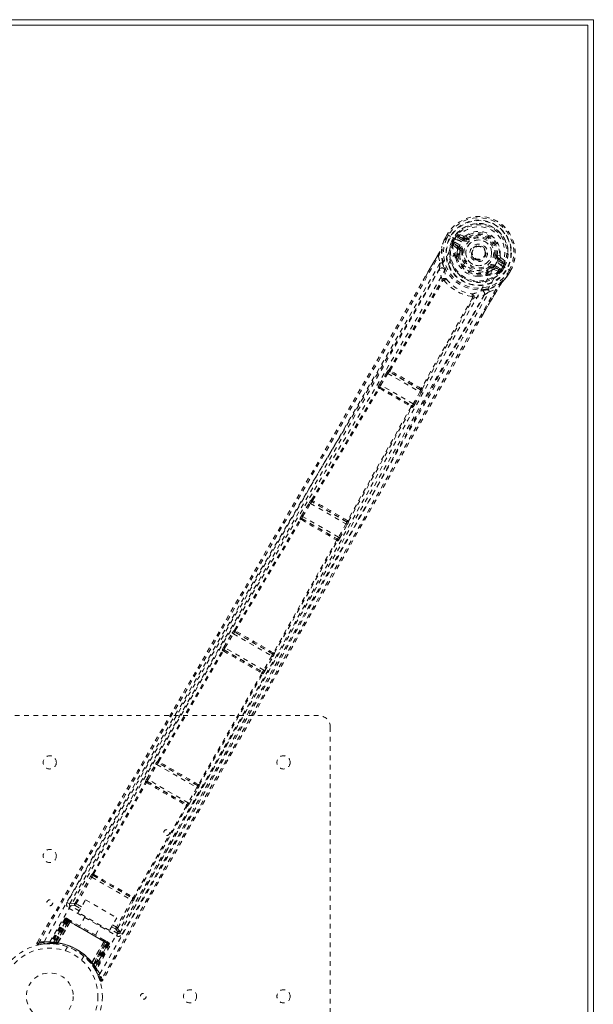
# Model space of a CAD drawing. Header units: inches. Extents: x 25.5 to 109, y 39.4 to 81.2.
# Tile 6 of 6: x 96.7 to 109, y 60.1 to 81.2. Entities that reach past the tile are written whole.
import ezdxf

# ---------------------------------------------------------------- set-up
doc = ezdxf.new("R2010")
doc.units = ezdxf.units.IN
doc.header["$MEASUREMENT"] = 0
doc.linetypes.add('SLD-Dashed', pattern=[0.075, 0.05, -0.025])
doc.linetypes.add('SLD-Solid', pattern=[0])

msp = doc.modelspace()

# ---------------------------------------------------------------- linework, layer by layer
at = {"color": 7, "linetype": 'SLD-Solid', "lineweight": 15}
for p, q in [((25.504, 81.166), (109.004, 81.166)), ((25.622, 81.048), (108.886, 81.048)), ((108.886, 81.048), (25.622, 81.048)), ((108.886, 81.048), (108.886, 39.534)), ((108.886, 39.534), (108.886, 81.048)), ((109.004, 81.166), (109.004, 39.416))]:
    msp.add_line(p, q, dxfattribs=at)
at = {"color": 7, "linetype": 'SLD-Dashed', "lineweight": 0}
for p, q in [((105.819, 76.466), (105.817, 76.462)), ((105.88, 76.575), (105.842, 76.508)), ((105.881, 76.575), (105.842, 76.506)), ((105.842, 76.507), (105.842, 76.508)), ((105.906, 76.56), (105.868, 76.493)), ((105.884, 76.573), (105.88, 76.575)), ((105.93, 76.547), (105.884, 76.573)), ((105.949, 76.535), (105.93, 76.547)), ((106.076, 76.463), (105.949, 76.535)), ((105.975, 76.437), (106.011, 76.499)), ((105.975, 76.436), (105.975, 76.437)), ((106.001, 76.422), (105.975, 76.436)), ((106.001, 76.422), (105.996, 76.402)), ((105.996, 76.402), (106.004, 76.416)), ((106.037, 76.485), (106.001, 76.423)), ((106.004, 76.416), (106.041, 76.482)), ((106.041, 76.482), (106.037, 76.485)), ((106.039, 76.408), (106.151, 76.343)), ((106.076, 76.463), (106.076, 76.463)), ((106.212, 76.449), (106.111, 76.507)), ((106.233, 76.54), (106.118, 76.579)), ((106.126, 76.533), (106.238, 76.492)), ((106.227, 76.475), (106.126, 76.533)), ((106.238, 76.492), (106.227, 76.475)), ((106.311, 76.5), (106.326, 76.481)), ((105.757, 76.298), (105.764, 76.315)), ((105.99, 76.38), (105.991, 76.375)), ((105.991, 76.375), (105.994, 76.361)), ((106.084, 76.285), (105.994, 76.361)), ((106.124, 76.296), (106.024, 76.382)), ((106.024, 76.382), (106.136, 76.317)), ((106.124, 76.296), (106.136, 76.317)), ((106.151, 76.233), (106.143, 76.137)), ((106.151, 76.233), (106.15, 76.255)), ((106.18, 76.229), (106.151, 76.233)), ((105.365, 75.596), (105.669, 76.122)), ((105.694, 76.107), (105.72, 75.959)), ((106.062, 76.07), (106.061, 76.093)), ((106.069, 76.116), (106.088, 76.149)), ((106.11, 76.14), (106.091, 76.107)), ((106.689, 76.103), (106.681, 76.091)), ((106.693, 76.112), (106.689, 76.103)), ((106.926, 76.134), (106.95, 76.131)), ((106.95, 76.131), (106.949, 76.124)), ((107.009, 76.124), (106.95, 76.131)), ((107.056, 75.962), (106.955, 76.02)), ((106.98, 76.064), (106.97, 76.046)), ((107.071, 75.988), (106.97, 76.046)), ((106.98, 76.064), (107.071, 75.988)), ((107.115, 76.004), (107.024, 76.084)), ((106.72, 75.804), (106.798, 75.859)), ((106.72, 75.744), (106.739, 75.777)), ((106.757, 75.763), (106.842, 75.821)), ((106.798, 75.859), (106.781, 75.882)), ((106.867, 75.867), (106.879, 75.888)), ((106.991, 75.824), (106.867, 75.867)), ((106.877, 75.827), (106.988, 75.787)), ((106.879, 75.888), (106.991, 75.824)), ((106.894, 75.914), (107.006, 75.85)), ((107.002, 75.791), (106.988, 75.787)), ((106.988, 75.787), (106.988, 75.787)), ((106.988, 75.787), (106.988, 75.787)), ((107.002, 75.791), (107.006, 75.793)), ((107.002, 75.791), (107.002, 75.791)), ((107.037, 75.824), (107.021, 75.803)), ((107.037, 75.824), (107.022, 75.81)), ((107.022, 75.81), (107.031, 75.823)), ((107.031, 75.823), (107.069, 75.888)), ((107.035, 75.909), (107.035, 75.909)), ((107.035, 75.909), (107.181, 75.824)), ((107.038, 75.824), (107.074, 75.886)), ((107.062, 75.808), (107.038, 75.824)), ((107.063, 75.808), (107.062, 75.808)), ((107.1, 75.871), (107.063, 75.808)), ((107.069, 75.888), (107.074, 75.886)), ((107.069, 75.888), (107.069, 75.888)), ((107.166, 75.744), (107.205, 75.81)), ((107.181, 75.824), (107.227, 75.798)), ((107.189, 75.729), (107.229, 75.797)), ((107.23, 75.796), (107.191, 75.728)), ((107.23, 75.796), (107.227, 75.798)), ((104.638, 73.679), (105.765, 75.592)), ((104.659, 73.67), (105.787, 75.582)), ((105.77, 75.609), (105.77, 75.609)), ((105.787, 75.583), (105.787, 75.582)), ((106.722, 75.711), (106.702, 75.7)), ((106.738, 75.729), (106.757, 75.763)), ((107.167, 75.688), (107.165, 75.684)), ((107.191, 75.728), (107.191, 75.728)), ((106.944, 75.386), (106.657, 74.889)), ((106.777, 75.349), (106.918, 75.4)), ((106.417, 75.218), (105.325, 73.286)), ((105.344, 73.272), (106.436, 75.204)), ((106.417, 75.218), (106.418, 75.219)), ((106.448, 75.217), (106.448, 75.217)), ((104.634, 73.68), (104.638, 73.679)), ((104.431, 73.371), (104.585, 73.622)), ((104.456, 73.355), (104.61, 73.606)), ((104.585, 73.622), (104.6, 73.645)), ((104.61, 73.606), (105.295, 73.211)), ((104.644, 73.639), (104.648, 73.638)), ((105.306, 73.257), (104.644, 73.639)), ((104.408, 73.293), (104.4, 73.302)), ((104.448, 73.303), (104.441, 73.312)), ((104.441, 73.312), (105.124, 72.917)), ((105.154, 72.952), (104.456, 73.355)), ((105.303, 73.26), (105.306, 73.257)), ((105.317, 73.284), (105.317, 73.284)), ((105.347, 73.269), (105.344, 73.272)), ((105.295, 73.211), (105.154, 72.952)), ((105.18, 72.938), (105.321, 73.197)), ((105.321, 73.197), (105.333, 73.222)), ((105.103, 72.899), (105.103, 72.899)), ((105.124, 72.917), (105.113, 72.92)), ((105.124, 72.88), (105.135, 72.877)), ((102.762, 70.562), (102.932, 70.842)), ((102.787, 70.547), (102.957, 70.827)), ((102.957, 70.827), (103.714, 70.39)), ((102.978, 70.902), (102.98, 70.902)), ((102.988, 70.861), (102.991, 70.861)), ((103.728, 70.434), (102.988, 70.861)), ((102.774, 70.499), (102.77, 70.505)), ((102.77, 70.505), (103.529, 70.067)), ((103.556, 70.103), (102.787, 70.547)), ((101.328, 68.117), (102.734, 70.489)), ((101.347, 68.108), (102.754, 70.479)), ((102.734, 70.489), (102.73, 70.495)), ((103.714, 70.39), (103.556, 70.103)), ((103.583, 70.089), (103.74, 70.376)), ((103.726, 70.436), (103.728, 70.434)), ((103.769, 70.445), (103.767, 70.447)), ((103.514, 70.04), (102.164, 67.636)), ((102.182, 67.624), (103.533, 70.027)), ((103.529, 70.067), (103.522, 70.068)), ((103.533, 70.027), (103.54, 70.027)), ((101.101, 67.754), (101.281, 68.057)), ((101.126, 67.739), (101.307, 68.041)), ((101.307, 68.041), (102.127, 67.568)), ((101.326, 68.117), (101.328, 68.117)), ((101.337, 68.076), (101.338, 68.076)), ((102.142, 67.611), (101.337, 68.076)), ((101.342, 68.074), (101.342, 68.074)), ((99.69, 65.32), (101.071, 67.682)), ((99.71, 65.31), (101.091, 67.672)), ((101.071, 67.682), (101.068, 67.686)), ((101.112, 67.692), (101.109, 67.697)), ((101.109, 67.697), (101.927, 67.224)), ((101.115, 67.69), (101.115, 67.69)), ((101.955, 67.26), (101.126, 67.739)), ((102.127, 67.568), (101.955, 67.26)), ((102.137, 67.615), (102.137, 67.615)), ((102.141, 67.613), (102.142, 67.611)), ((102.183, 67.623), (102.182, 67.624)), ((101.981, 67.246), (102.153, 67.554)), ((101.915, 67.196), (100.56, 64.819)), ((100.578, 64.807), (101.933, 67.184)), ((101.919, 67.226), (101.918, 67.226)), ((101.927, 67.224), (101.922, 67.225)), ((101.933, 67.184), (101.938, 67.184)), ((91.629, 66.291), (103.129, 66.291)), ((103.379, 66.041), (103.379, 54.541)), ((99.456, 64.94), (99.644, 65.259)), ((99.482, 64.925), (99.67, 65.244)), ((99.67, 65.244), (100.523, 64.752)), ((99.689, 65.32), (99.69, 65.32)), ((99.699, 65.279), (99.701, 65.279)), ((100.538, 64.795), (99.699, 65.279)), ((99.705, 65.277), (99.705, 65.277)), ((98.298, 62.914), (99.427, 64.868)), ((98.317, 62.904), (99.447, 64.858)), ((99.427, 64.868), (99.425, 64.871)), ((99.468, 64.879), (99.466, 64.882)), ((99.466, 64.882), (100.311, 64.394)), ((99.472, 64.876), (99.471, 64.876)), ((100.34, 64.429), (99.482, 64.925)), ((100.523, 64.752), (100.34, 64.429)), ((100.366, 64.415), (100.549, 64.737)), ((100.534, 64.799), (100.534, 64.799)), ((100.537, 64.796), (100.538, 64.795)), ((100.579, 64.806), (100.578, 64.807)), ((100.3, 64.365), (99.173, 62.41)), ((99.191, 62.398), (100.318, 64.354)), ((100.303, 64.396), (100.303, 64.396)), ((100.311, 64.394), (100.307, 64.394)), ((100.318, 64.354), (100.322, 64.353)), ((97.921, 62.283), (98.252, 62.854)), ((97.947, 62.268), (98.278, 62.839)), ((98.278, 62.839), (99.136, 62.344)), ((98.297, 62.914), (98.298, 62.914)), ((98.307, 62.874), (98.308, 62.874)), ((98.307, 62.874), (99.151, 62.387)), ((97.752, 62.298), (97.803, 62.268)), ((97.989, 62.083), (98.146, 62.355)), ((98.146, 62.355), (98.812, 61.971)), ((99.136, 62.344), (98.807, 61.771)), ((98.833, 61.757), (99.161, 62.329)), ((99.151, 62.387), (99.151, 62.387)), ((99.192, 62.398), (99.191, 62.398)), ((97.784, 62.175), (98.807, 61.584)), ((97.803, 62.268), (97.8, 62.257)), ((97.804, 62.266), (97.8, 62.257)), ((97.806, 62.271), (97.805, 62.269)), ((98.007, 62.115), (97.814, 62.227)), ((97.923, 62.23), (98.036, 62.165)), ((98.058, 62.204), (97.947, 62.268)), ((98.655, 61.699), (97.989, 62.083)), ((97.703, 61.947), (97.382, 61.432)), ((97.715, 61.94), (97.398, 61.432)), ((97.733, 61.933), (97.418, 61.429)), ((97.731, 61.931), (97.419, 61.432)), ((97.458, 61.444), (97.737, 61.927)), ((97.749, 61.92), (97.473, 61.443)), ((97.765, 61.911), (97.493, 61.442)), ((97.496, 61.429), (97.789, 61.897)), ((97.79, 61.896), (97.498, 61.429)), ((97.547, 61.432), (97.813, 61.883)), ((97.816, 61.881), (97.551, 61.432)), ((97.715, 61.94), (97.703, 61.947)), ((97.703, 61.947), (97.737, 61.927)), ((97.789, 61.897), (97.731, 61.931)), ((97.737, 61.927), (98.616, 61.419)), ((98.605, 61.426), (97.749, 61.92)), ((97.765, 61.911), (98.589, 61.435)), ((97.818, 61.914), (97.771, 61.941)), ((97.789, 61.897), (97.79, 61.896)), ((97.816, 61.881), (97.813, 61.883)), ((98.138, 61.997), (98.022, 61.796)), ((98.812, 61.971), (98.655, 61.699)), ((98.36, 61.601), (98.476, 61.802)), ((98.837, 61.636), (98.673, 61.731)), ((98.702, 61.78), (98.786, 61.732)), ((98.724, 61.819), (98.807, 61.771)), ((98.28, 61.011), (98.537, 61.465)), ((98.54, 61.463), (98.283, 61.007)), ((98.54, 61.463), (98.537, 61.465)), ((98.611, 61.456), (98.564, 61.483)), ((98.871, 61.639), (98.878, 61.647)), ((98.871, 61.639), (98.877, 61.647)), ((98.878, 61.647), (98.93, 61.617)), ((98.879, 61.649), (98.88, 61.651)), ((97.109, 61.438), (97.135, 61.422)), ((97.272, 61.413), (97.141, 61.393)), ((97.254, 61.411), (97.278, 61.415)), ((97.401, 61.417), (97.28, 61.414)), ((97.357, 61.418), (97.372, 61.418)), ((97.382, 61.432), (97.398, 61.432)), ((97.394, 61.418), (97.468, 61.415)), ((97.419, 61.432), (97.496, 61.429)), ((97.456, 61.416), (97.458, 61.444)), ((97.468, 61.415), (97.47, 61.415)), ((97.472, 61.414), (97.47, 61.415)), ((97.521, 61.408), (97.487, 61.411)), ((97.49, 61.413), (97.493, 61.442)), ((97.498, 61.429), (97.496, 61.429)), ((97.547, 61.432), (97.551, 61.432)), ((97.759, 61.35), (97.711, 61.266)), ((98.305, 60.963), (98.564, 61.45)), ((98.565, 61.449), (98.305, 60.962)), ((98.318, 60.965), (98.589, 61.435)), ((98.605, 61.426), (98.33, 60.949)), ((98.616, 61.419), (98.338, 60.936)), ((98.345, 60.894), (98.624, 61.419)), ((98.623, 61.416), (98.347, 60.897)), ((98.639, 61.406), (98.358, 60.878)), ((98.65, 61.4), (98.366, 60.864)), ((98.564, 61.45), (98.565, 61.449)), ((98.623, 61.416), (98.565, 61.449)), ((98.605, 61.426), (98.639, 61.406)), ((98.619, 61.451), (98.627, 61.446)), ((98.65, 61.4), (98.639, 61.406)), ((98.057, 61.066), (98.105, 61.15)), ((98.264, 60.989), (98.267, 60.985)), ((98.28, 61.011), (98.283, 61.007)), ((98.318, 60.965), (98.294, 60.949)), ((98.305, 60.962), (98.305, 60.963)), ((98.305, 60.962), (98.347, 60.897)), ((98.305, 60.934), (98.306, 60.932)), ((98.306, 60.932), (98.307, 60.931)), ((98.307, 60.931), (98.347, 60.868)), ((98.313, 60.922), (98.314, 60.92)), ((98.355, 60.856), (98.363, 60.843)), ((98.358, 60.878), (98.366, 60.864)), ((98.358, 60.849), (98.366, 60.836))]:
    msp.add_line(p, q, dxfattribs=at)
at = {"color": 7, "linetype": 'SLD-Dashed', "lineweight": 0, "flags": 128}
for points in [[(106.943, 75.982), (106.977, 76.054), (106.994, 76.133), (106.994, 76.215), (106.976, 76.295), (106.943, 76.372), (106.895, 76.441), (106.836, 76.502), (106.766, 76.55), (106.689, 76.586), (106.607, 76.608), (106.523, 76.614), (106.44, 76.605), (106.362, 76.58), (106.291, 76.539), (106.231, 76.485), (106.186, 76.419)], [(97.259, 61.459), (98.478, 63.576), (99.702, 65.689), (100.935, 67.795), (102.176, 69.894), (103.157, 71.537), (104.138, 73.178), (105.115, 74.818), (106.076, 76.463)], [(97.381, 61.453), (98.597, 63.565), (99.82, 65.673), (101.05, 67.774), (102.291, 69.866), (103.271, 71.505), (104.252, 73.141), (105.227, 74.777), (106.186, 76.419)], [(105.817, 76.462), (105.783, 76.376), (105.76, 76.304)], [(105.819, 76.466), (105.786, 76.383), (105.764, 76.315)], [(105.868, 76.493), (105.864, 76.49), (105.851, 76.484), (105.847, 76.481), (105.844, 76.477), (105.841, 76.474), (105.84, 76.472), (105.838, 76.472), (105.834, 76.473), (105.83, 76.473), (105.829, 76.473), (105.827, 76.472), (105.825, 76.469), (105.82, 76.462), (105.819, 76.461), (105.818, 76.461), (105.817, 76.461), (105.817, 76.462)], [(105.868, 76.493), (105.862, 76.496), (105.856, 76.499), (105.852, 76.501), (105.848, 76.504), (105.845, 76.506), (105.842, 76.507), (105.842, 76.508), (105.842, 76.508)], [(105.88, 76.575), (105.88, 76.575), (105.881, 76.575), (105.883, 76.574), (105.886, 76.572), (105.89, 76.569), (105.895, 76.567), (105.9, 76.563), (105.906, 76.56)], [(106.001, 76.422), (106.001, 76.422), (106.001, 76.422)], [(106.004, 76.416), (106.022, 76.414), (106.039, 76.408)], [(106.039, 76.408), (106.037, 76.403), (106.034, 76.398), (106.031, 76.393), (106.029, 76.39), (106.027, 76.386), (106.026, 76.384), (106.025, 76.382), (106.024, 76.382)], [(106.111, 76.507), (106.094, 76.523), (106.083, 76.544)], [(106.126, 76.533), (106.126, 76.532), (106.125, 76.531), (106.124, 76.528), (106.122, 76.525), (106.12, 76.521), (106.117, 76.517), (106.114, 76.512), (106.111, 76.507)], [(106.212, 76.449), (106.215, 76.454), (106.218, 76.459), (106.22, 76.463), (106.223, 76.467), (106.225, 76.47), (106.226, 76.473), (106.227, 76.474), (106.227, 76.475)], [(106.344, 76.457), (106.34, 76.462), (106.337, 76.466), (106.334, 76.47), (106.331, 76.474), (106.329, 76.477), (106.327, 76.479), (106.326, 76.48), (106.326, 76.481)], [(105.777, 75.973), (105.752, 76.13), (105.76, 76.304)], [(105.764, 76.315), (105.761, 76.31), (105.76, 76.304)], [(106.096, 76.252), (106.093, 76.273), (106.084, 76.285)], [(106.088, 76.149), (106.089, 76.197), (106.096, 76.252)], [(106.151, 76.343), (106.148, 76.338), (106.146, 76.333), (106.143, 76.329), (106.141, 76.325), (106.139, 76.322), (106.138, 76.319), (106.137, 76.318), (106.136, 76.317)], [(106.21, 76.225), (106.204, 76.226), (106.199, 76.226), (106.194, 76.227), (106.189, 76.228), (106.185, 76.228), (106.183, 76.229), (106.181, 76.229), (106.18, 76.229)], [(97.135, 61.422), (97.607, 62.23), (98.098, 63.068), (98.608, 63.939), (98.996, 64.602), (99.048, 64.69), (99.1, 64.779), (99.152, 64.867), (99.204, 64.956), (99.256, 65.046), (99.319, 65.153), (99.504, 65.47), (99.674, 65.759), (99.827, 66.02), (99.964, 66.255), (100.221, 66.693), (100.445, 67.076), (100.778, 67.644), (101.08, 68.161), (101.354, 68.628), (101.661, 69.153), (101.974, 69.689), (102.578, 70.723), (103.221, 71.826), (103.84, 72.891), (104.462, 73.964), (105.086, 75.047), (105.694, 76.107)], [(106.943, 75.982), (105.983, 74.301), (105.037, 72.608), (104.094, 70.91), (103.147, 69.211), (102.194, 67.515), (100.934, 65.297), (99.663, 63.084), (98.384, 60.874)], [(105.67, 76.121), (105.532, 75.88), (105.413, 75.672), (105.368, 75.594)], [(105.669, 76.122), (105.669, 76.122), (105.67, 76.122), (105.672, 76.12), (105.675, 76.118), (105.678, 76.116), (105.683, 76.113), (105.688, 76.11), (105.694, 76.107)], [(106.061, 76.093), (106.061, 76.094), (106.069, 76.116)], [(106.062, 76.07), (106.096, 75.974), (106.127, 75.922)], [(106.896, 76.138), (106.902, 76.137), (106.908, 76.137), (106.913, 76.136), (106.917, 76.135), (106.921, 76.135), (106.924, 76.135), (106.925, 76.134), (106.926, 76.134)], [(106.955, 76.02), (106.958, 76.025), (106.961, 76.03), (106.963, 76.034), (106.965, 76.038), (106.967, 76.041), (106.969, 76.044), (106.97, 76.045), (106.97, 76.046)], [(107.056, 75.962), (107.059, 75.967), (107.061, 75.972), (107.064, 75.976), (107.066, 75.98), (107.068, 75.983), (107.07, 75.986), (107.07, 75.987), (107.071, 75.988)], [(105.72, 75.959), (105.342, 75.302), (104.946, 74.614), (104.53, 73.895), (104.095, 73.146), (103.667, 72.41), (103.306, 71.79), (102.961, 71.198), (102.59, 70.563), (102.193, 69.884), (102.071, 69.676), (101.947, 69.464), (101.821, 69.248), (101.711, 69.06), (101.622, 68.907), (101.528, 68.747), (101.43, 68.58), (101.328, 68.405), (101.121, 68.052), (100.898, 67.672), (100.66, 67.264), (100.613, 67.185), (100.601, 67.164), (100.593, 67.15), (100.581, 67.13), (100.566, 67.105), (100.548, 67.074), (100.527, 67.038), (100.453, 66.912), (100.356, 66.745), (100.254, 66.572), (100.136, 66.369), (100, 66.138), (99.942, 66.039), (99.882, 65.936), (99.819, 65.828), (99.753, 65.716), (99.711, 65.644), (99.671, 65.575), (99.249, 64.855), (98.842, 64.161), (98.457, 63.503), (98.093, 62.882), (97.752, 62.298)], [(105.716, 75.833), (103.751, 72.435), (101.771, 69.044), (99.787, 65.656), (97.803, 62.268)], [(98.451, 60.771), (99.674, 62.886), (100.891, 65.002), (102.1, 67.123), (103.296, 69.247), (104.229, 70.918), (105.159, 72.588), (106.091, 74.254), (107.035, 75.909)], [(105.77, 75.609), (105.736, 75.719), (105.716, 75.833)], [(105.816, 75.849), (105.819, 75.837), (105.821, 75.829)], [(106.762, 75.906), (106.766, 75.901), (106.769, 75.897), (106.772, 75.893), (106.775, 75.889), (106.777, 75.886), (106.779, 75.884), (106.78, 75.883), (106.781, 75.882)], [(106.842, 75.821), (106.862, 75.829), (106.877, 75.827)], [(106.894, 75.914), (106.891, 75.909), (106.888, 75.905), (106.886, 75.9), (106.883, 75.896), (106.882, 75.893), (106.88, 75.891), (106.879, 75.889), (106.879, 75.888)], [(106.991, 75.824), (106.991, 75.824), (106.992, 75.826), (106.993, 75.828), (106.995, 75.832), (106.998, 75.836), (107, 75.84), (107.003, 75.845), (107.006, 75.85)], [(107.006, 75.85), (107.02, 75.838), (107.031, 75.823)], [(107.038, 75.824), (107.037, 75.824), (107.037, 75.824)], [(107.102, 75.956), (107.078, 75.954), (107.056, 75.962)], [(107.205, 75.81), (107.21, 75.807), (107.216, 75.804), (107.22, 75.801), (107.224, 75.799), (107.228, 75.797), (107.23, 75.796), (107.231, 75.795), (107.23, 75.796)], [(97.109, 61.438), (99.256, 65.105), (101.403, 68.772), (103.545, 72.443), (105.365, 75.596)], [(105.814, 75.59), (105.815, 75.601), (105.813, 75.61), (105.809, 75.618), (105.802, 75.623), (105.794, 75.624), (105.786, 75.622), (105.777, 75.617), (105.77, 75.609)], [(106.542, 75.683), (106.602, 75.682), (106.702, 75.7)], [(106.738, 75.729), (106.723, 75.711), (106.722, 75.711)], [(107.056, 75.556), (106.909, 75.461), (106.761, 75.405)], [(107.063, 75.564), (107.05, 75.548), (107.036, 75.529)], [(107.056, 75.556), (107.107, 75.612), (107.164, 75.685)], [(107.056, 75.556), (107.06, 75.56), (107.063, 75.564)], [(107.167, 75.688), (107.112, 75.618), (107.063, 75.564)], [(107.164, 75.685), (107.163, 75.684), (107.162, 75.684), (107.162, 75.685), (107.163, 75.686), (107.166, 75.694), (107.167, 75.698), (107.167, 75.7), (107.167, 75.701), (107.164, 75.704), (107.163, 75.705), (107.162, 75.707), (107.162, 75.709), (107.164, 75.716), (107.166, 75.72), (107.166, 75.725), (107.165, 75.734), (107.164, 75.739), (107.165, 75.743)], [(107.166, 75.744), (107.171, 75.74), (107.176, 75.737), (107.181, 75.734), (107.185, 75.732), (107.188, 75.73), (107.19, 75.729), (107.191, 75.728), (107.191, 75.728)], [(106.918, 75.4), (106.247, 74.245), (105.57, 73.073), (104.883, 71.878), (104.224, 70.728), (103.546, 69.541), (102.869, 68.355), (102.226, 67.225), (101.655, 66.222), (101.256, 65.522), (100.601, 64.37), (100.036, 63.378), (99.497, 62.43), (98.978, 61.52), (98.48, 60.645)], [(98.93, 61.617), (99.233, 62.149), (99.553, 62.711), (99.89, 63.304), (100.245, 63.927), (100.612, 64.572), (100.661, 64.659), (100.711, 64.746), (100.761, 64.833), (100.811, 64.922), (100.862, 65.01), (100.925, 65.122), (101.116, 65.457), (101.285, 65.755), (101.434, 66.016), (101.561, 66.24), (101.632, 66.364), (101.694, 66.473), (101.747, 66.566), (101.792, 66.645), (101.828, 66.709), (101.856, 66.758), (101.921, 66.872), (102.007, 67.024), (102.266, 67.478), (102.504, 67.896), (102.618, 68.096), (102.726, 68.287), (102.83, 68.468), (102.958, 68.694), (103.088, 68.922), (103.215, 69.144), (103.338, 69.361), (103.893, 70.332), (104.483, 71.366), (105.05, 72.355), (105.625, 73.356), (106.206, 74.364), (106.777, 75.349)], [(106.634, 75.377), (106.622, 75.374), (106.614, 75.371)], [(106.654, 74.891), (106.776, 75.101), (106.942, 75.387)], [(106.944, 75.386), (106.944, 75.386), (106.943, 75.386), (106.941, 75.388), (106.938, 75.389), (106.934, 75.391), (106.929, 75.394), (106.924, 75.397), (106.918, 75.4)], [(107.036, 75.529), (107.005, 75.485), (106.944, 75.386)], [(98.878, 61.647), (100.821, 65.06), (102.763, 68.472), (104.709, 71.881), (106.669, 75.282)], [(106.448, 75.217), (106.452, 75.227), (106.452, 75.237), (106.45, 75.246), (106.445, 75.252), (106.437, 75.255), (106.428, 75.255), (106.419, 75.252), (106.41, 75.246)], [(106.448, 75.217), (106.561, 75.243), (106.669, 75.282)], [(106.657, 74.889), (104.819, 71.707), (102.711, 68.017), (100.609, 64.324), (98.507, 60.63)], [(104.659, 73.67), (104.652, 73.67), (104.646, 73.668), (104.641, 73.664), (104.638, 73.659), (104.637, 73.653), (104.639, 73.648), (104.643, 73.642), (104.648, 73.638)], [(104.659, 73.67), (104.66, 73.665), (104.661, 73.663), (104.661, 73.663), (104.662, 73.662)], [(104.585, 73.622), (104.587, 73.62), (104.593, 73.617), (104.601, 73.612), (104.61, 73.606)], [(102.98, 70.902), (103.695, 72.098), (104.408, 73.293)], [(103.001, 70.892), (103.715, 72.088), (104.429, 73.283)], [(104.448, 73.303), (104.443, 73.306), (104.437, 73.307), (104.432, 73.306), (104.428, 73.303), (104.426, 73.299), (104.425, 73.294), (104.426, 73.289), (104.429, 73.283)], [(104.436, 73.284), (104.435, 73.285), (104.434, 73.285), (104.432, 73.285), (104.429, 73.283)], [(104.431, 73.371), (104.432, 73.37), (104.433, 73.369), (104.436, 73.367), (104.439, 73.366), (104.443, 73.363), (104.447, 73.361), (104.451, 73.358), (104.456, 73.355)], [(105.303, 73.26), (105.309, 73.257), (105.316, 73.257), (105.322, 73.258), (105.326, 73.262), (105.329, 73.267), (105.33, 73.273), (105.328, 73.279), (105.325, 73.286)], [(105.317, 73.284), (105.318, 73.284), (105.319, 73.283), (105.321, 73.284), (105.325, 73.286)], [(105.295, 73.211), (105.303, 73.206), (105.312, 73.202), (105.318, 73.199), (105.321, 73.197)], [(105.105, 72.893), (104.427, 71.677), (103.749, 70.46)], [(103.767, 70.447), (104.446, 71.664), (105.124, 72.88)], [(105.105, 72.893), (105.111, 72.893), (105.117, 72.895), (105.12, 72.898), (105.123, 72.902), (105.123, 72.906), (105.121, 72.911), (105.118, 72.916), (105.113, 72.92)], [(105.154, 72.952), (105.159, 72.95), (105.163, 72.947), (105.168, 72.945), (105.171, 72.943), (105.175, 72.941), (105.177, 72.94), (105.179, 72.939), (105.18, 72.938)], [(102.932, 70.842), (102.934, 70.841), (102.94, 70.837), (102.948, 70.832), (102.957, 70.827)], [(102.942, 70.858), (102.94, 70.854), (102.934, 70.841)], [(103.001, 70.892), (102.993, 70.892), (102.987, 70.89), (102.983, 70.887), (102.98, 70.882), (102.979, 70.876), (102.981, 70.87), (102.985, 70.865), (102.991, 70.861)], [(102.774, 70.499), (102.768, 70.502), (102.762, 70.502), (102.757, 70.501), (102.753, 70.499), (102.75, 70.495), (102.75, 70.49), (102.751, 70.484), (102.754, 70.479)], [(102.762, 70.562), (102.763, 70.562), (102.764, 70.561), (102.767, 70.559), (102.77, 70.557), (102.774, 70.555), (102.778, 70.553), (102.783, 70.55), (102.787, 70.547)], [(102.761, 70.48), (102.76, 70.48), (102.759, 70.481), (102.757, 70.48), (102.754, 70.479)], [(103.714, 70.39), (103.723, 70.385), (103.731, 70.38), (103.737, 70.377), (103.74, 70.376)], [(103.726, 70.436), (103.733, 70.433), (103.739, 70.432), (103.745, 70.434), (103.75, 70.437), (103.753, 70.442), (103.754, 70.448), (103.752, 70.454), (103.749, 70.46)], [(103.738, 70.377), (103.746, 70.389), (103.749, 70.393)], [(103.741, 70.459), (103.742, 70.458), (103.743, 70.458), (103.745, 70.458), (103.749, 70.46)], [(103.556, 70.103), (103.561, 70.1), (103.566, 70.098), (103.57, 70.095), (103.574, 70.093), (103.577, 70.091), (103.58, 70.09), (103.582, 70.089), (103.583, 70.089)], [(103.514, 70.04), (103.52, 70.04), (103.526, 70.042), (103.53, 70.045), (103.532, 70.049), (103.532, 70.054), (103.53, 70.059), (103.527, 70.064), (103.522, 70.068)], [(101.281, 68.057), (101.284, 68.055), (101.29, 68.052), (101.298, 68.047), (101.307, 68.041)], [(101.292, 68.073), (101.289, 68.068), (101.283, 68.055)], [(101.347, 68.108), (101.34, 68.107), (101.335, 68.105), (101.33, 68.102), (101.327, 68.097), (101.327, 68.091), (101.329, 68.086), (101.333, 68.08), (101.338, 68.076)], [(101.347, 68.108), (101.348, 68.103), (101.349, 68.102), (101.349, 68.101), (101.35, 68.1)], [(101.112, 67.692), (101.106, 67.695), (101.1, 67.696), (101.094, 67.695), (101.09, 67.692), (101.087, 67.688), (101.087, 67.683), (101.088, 67.677), (101.091, 67.672)], [(101.098, 67.673), (101.097, 67.673), (101.096, 67.674), (101.094, 67.673), (101.091, 67.672)], [(101.101, 67.754), (101.101, 67.753), (101.103, 67.752), (101.106, 67.751), (101.109, 67.749), (101.113, 67.747), (101.117, 67.744), (101.121, 67.741), (101.126, 67.739)], [(102.127, 67.568), (102.136, 67.563), (102.144, 67.558), (102.15, 67.555), (102.153, 67.554)], [(102.141, 67.613), (102.147, 67.61), (102.154, 67.609), (102.16, 67.61), (102.165, 67.614), (102.167, 67.618), (102.168, 67.624), (102.167, 67.63), (102.164, 67.636)], [(102.151, 67.555), (102.159, 67.566), (102.162, 67.571)], [(102.156, 67.635), (102.157, 67.634), (102.158, 67.634), (102.16, 67.634), (102.164, 67.636)], [(101.915, 67.196), (101.914, 67.2), (101.914, 67.201), (101.913, 67.202), (101.912, 67.203)], [(101.915, 67.196), (101.921, 67.196), (101.926, 67.198), (101.93, 67.201), (101.933, 67.206), (101.933, 67.211), (101.931, 67.216), (101.927, 67.221), (101.922, 67.225)], [(101.955, 67.26), (101.96, 67.258), (101.964, 67.255), (101.968, 67.253), (101.972, 67.25), (101.976, 67.249), (101.978, 67.247), (101.98, 67.246), (101.981, 67.246)], [(99.161, 62.143), (99.38, 62.528), (99.662, 63.024), (99.925, 63.486), (100.169, 63.914), (100.389, 64.301), (100.591, 64.656), (100.774, 64.977), (100.938, 65.266), (101.163, 65.662), (101.31, 65.92)], [(99.644, 65.259), (99.647, 65.258), (99.653, 65.254), (99.661, 65.249), (99.67, 65.244)], [(99.653, 65.273), (99.651, 65.269), (99.646, 65.258)], [(99.71, 65.31), (99.703, 65.31), (99.697, 65.308), (99.693, 65.304), (99.69, 65.299), (99.69, 65.294), (99.692, 65.288), (99.696, 65.283), (99.701, 65.279)], [(99.71, 65.31), (99.71, 65.306), (99.711, 65.304), (99.711, 65.303), (99.712, 65.303)], [(99.468, 64.879), (99.462, 64.881), (99.456, 64.882), (99.451, 64.881), (99.446, 64.878), (99.444, 64.874), (99.443, 64.869), (99.444, 64.863), (99.447, 64.858)], [(99.454, 64.859), (99.453, 64.859), (99.452, 64.859), (99.45, 64.859), (99.447, 64.858)], [(99.456, 64.94), (99.457, 64.939), (99.459, 64.938), (99.462, 64.937), (99.465, 64.935), (99.469, 64.932), (99.473, 64.93), (99.478, 64.927), (99.482, 64.925)], [(100.523, 64.752), (100.532, 64.747), (100.54, 64.742), (100.546, 64.739), (100.549, 64.737)], [(100.537, 64.796), (100.544, 64.794), (100.55, 64.793), (100.556, 64.794), (100.56, 64.797), (100.563, 64.802), (100.564, 64.807), (100.563, 64.813), (100.56, 64.819)], [(100.547, 64.738), (100.554, 64.747), (100.556, 64.751)], [(100.552, 64.818), (100.553, 64.817), (100.554, 64.817), (100.556, 64.817), (100.56, 64.819)], [(100.34, 64.429), (100.344, 64.427), (100.349, 64.424), (100.353, 64.422), (100.357, 64.42), (100.36, 64.418), (100.363, 64.416), (100.365, 64.415), (100.366, 64.415)], [(100.3, 64.365), (100.299, 64.369), (100.298, 64.371), (100.298, 64.371), (100.297, 64.372)], [(100.3, 64.365), (100.306, 64.366), (100.311, 64.367), (100.315, 64.371), (100.317, 64.375), (100.318, 64.38), (100.316, 64.386), (100.312, 64.39), (100.307, 64.394)], [(98.252, 62.854), (98.253, 62.853), (98.255, 62.852), (98.257, 62.851), (98.261, 62.849), (98.264, 62.847), (98.269, 62.844), (98.273, 62.842), (98.278, 62.839)], [(98.317, 62.904), (98.31, 62.904), (98.304, 62.902), (98.3, 62.898), (98.298, 62.894), (98.297, 62.888), (98.299, 62.883), (98.303, 62.878), (98.308, 62.874)], [(98.312, 62.872), (98.414, 62.813), (98.517, 62.754), (98.62, 62.694), (98.724, 62.634), (98.819, 62.579), (98.914, 62.524), (99.006, 62.471), (99.077, 62.43), (99.147, 62.39)], [(98.317, 62.904), (98.317, 62.9), (98.318, 62.898), (98.318, 62.898), (98.319, 62.897)], [(98.319, 62.897), (98.529, 62.776), (98.742, 62.653), (98.956, 62.53), (99.165, 62.409)], [(99.136, 62.344), (99.145, 62.339), (99.153, 62.334), (99.159, 62.33), (99.161, 62.329)], [(99.151, 62.387), (99.157, 62.385), (99.163, 62.384), (99.169, 62.385), (99.173, 62.388), (99.176, 62.393), (99.177, 62.398), (99.176, 62.404), (99.173, 62.41)], [(97.814, 62.227), (97.813, 62.225), (97.812, 62.222), (97.809, 62.217), (97.805, 62.211), (97.801, 62.203), (97.795, 62.194), (97.79, 62.184), (97.784, 62.175)], [(97.803, 62.268), (97.838, 62.281), (97.912, 62.271)], [(97.814, 62.227), (97.849, 62.24), (97.923, 62.23)], [(97.921, 62.283), (97.924, 62.281), (97.93, 62.278), (97.937, 62.274), (97.947, 62.268)], [(97.749, 61.92), (97.736, 61.927), (97.725, 61.934), (97.718, 61.938), (97.715, 61.94)], [(97.731, 61.931), (97.731, 61.93), (97.732, 61.929), (97.735, 61.928), (97.74, 61.925), (97.745, 61.922), (97.751, 61.919), (97.758, 61.915), (97.765, 61.911)], [(97.763, 61.945), (97.76, 61.947), (97.758, 61.948), (97.756, 61.949), (97.755, 61.95)], [(97.813, 61.883), (97.805, 61.888), (97.797, 61.892), (97.792, 61.895), (97.79, 61.896)], [(97.813, 61.883), (97.816, 61.888), (97.82, 61.892), (97.823, 61.896), (97.826, 61.899), (97.829, 61.902), (97.832, 61.903), (97.834, 61.904), (97.836, 61.903)], [(98.537, 61.465), (98.358, 61.568), (98.177, 61.673), (97.995, 61.778), (97.816, 61.881)], [(97.836, 61.903), (97.834, 61.904), (97.832, 61.906), (97.831, 61.906), (97.83, 61.907)], [(98.546, 61.494), (98.37, 61.595), (98.191, 61.698), (98.013, 61.801), (97.837, 61.903)], [(98.786, 61.732), (98.832, 61.672), (98.837, 61.636)], [(98.833, 61.757), (98.83, 61.758), (98.824, 61.762), (98.816, 61.766), (98.807, 61.771)], [(98.878, 61.647), (98.872, 61.684), (98.827, 61.743)], [(98.546, 61.493), (98.548, 61.49), (98.548, 61.483), (98.545, 61.473), (98.54, 61.463)], [(98.564, 61.45), (98.561, 61.451), (98.556, 61.454), (98.549, 61.458), (98.54, 61.463)], [(98.552, 61.49), (98.552, 61.49), (98.55, 61.491), (98.548, 61.492), (98.546, 61.493)], [(98.603, 61.46), (98.605, 61.459), (98.606, 61.459), (98.609, 61.457)], [(98.807, 61.584), (98.818, 61.603), (98.828, 61.62), (98.835, 61.631), (98.837, 61.636)], [(97.437, 61.417), (97.447, 61.417), (97.456, 61.418)], [(97.535, 61.407), (97.536, 61.408), (97.538, 61.409), (97.54, 61.411), (97.541, 61.414), (97.543, 61.418), (97.544, 61.422), (97.546, 61.427), (97.547, 61.432)], [(98.589, 61.435), (98.596, 61.431), (98.602, 61.427), (98.608, 61.424), (98.614, 61.421), (98.618, 61.418), (98.621, 61.417), (98.622, 61.416), (98.623, 61.416)], [(98.616, 61.419), (98.629, 61.412), (98.641, 61.405), (98.645, 61.403), (98.648, 61.401), (98.65, 61.4)], [(98.267, 60.985), (98.267, 60.986), (98.267, 60.988), (98.268, 60.99), (98.27, 60.993), (98.272, 60.996), (98.275, 61), (98.279, 61.003), (98.283, 61.007)], [(98.366, 60.836), (98.365, 60.837), (98.365, 60.838)], [(98.455, 60.637), (98.459, 60.631), (98.465, 60.625), (98.471, 60.62), (98.479, 60.617), (98.487, 60.617), (98.494, 60.619), (98.5, 60.623), (98.505, 60.628)], [(98.507, 60.63), (98.506, 60.631), (98.505, 60.632), (98.499, 60.635), (98.491, 60.64), (98.486, 60.643), (98.481, 60.645)]]:
    msp.add_lwpolyline(points, dxfattribs=at)
at = {"color": 7, "linetype": 'SLD-Dashed', "lineweight": 0}
for centre, radius in [((106.553, 76.182), 0.7), ((106.553, 76.182), 0.69), ((106.553, 76.182), 0.623), ((106.553, 76.182), 0.32), ((106.553, 76.182), 0.275), ((106.553, 76.182), 0.188), ((106.553, 76.182), 0.157), ((106.553, 76.182), 0.142), ((106.553, 76.182), 0.139), ((106.553, 76.182), 0.138), ((97.379, 65.291), 0.141), ((102.379, 65.291), 0.141), ((99.879, 63.791), 0.0625), ((97.379, 63.291), 0.141), ((97.379, 62.291), 0.0625), ((97.379, 60.291), 1.125), ((97.379, 60.291), 1.03), ((97.379, 60.291), 0.5), ((100.379, 60.291), 0.141), ((102.379, 60.291), 0.141), ((99.379, 60.291), 0.0625)]:
    msp.add_circle(centre, radius, dxfattribs=at)
for centre, radius, start, end in [((106.553, 76.182), 0.78, 330, 149.6863), ((106.553, 76.182), 0.78, 330.3208, 149.6784), ((106.553, 76.182), 0.75, 330.321, 149.6791), ((106.553, 76.182), 0.629, 330.4096, 149.586), ((106.553, 76.182), 0.599, 330.4095, 149.5861), ((106.555, 76.185), 0.554, 330.0504, 149.9569), ((106.553, 76.182), 0.459, 352.774, 127.226), ((106.553, 76.182), 0.788, 159.1184, 320.8816), ((106.553, 76.182), 0.753, 155.5814, 324.4205), ((106.212, 76.279), 0.435, 148.3358, 155.6172), ((106.551, 76.092), 0.822, 149.6514, 152.9203), ((106.553, 76.182), 0.632, 156.298, 323.7019), ((106.553, 76.182), 0.602, 156.4998, 319.3934), ((106.064, 76.371), 0.0747, 155.4439, 173.3671), ((106.553, 76.182), 0.593, 142.3909, 149.5868), ((105.989, 76.084), 0.389, 59.6794, 77.1673), ((106.246, 76.418), 0.206, 128.3434, 142.3386), ((106.14, 76.559), 0.0299, 137.8913, 241.9516), ((106.272, 76.552), 0.119, 239.9993, 307.2273), ((106.253, 76.518), 0.0301, 132.3842, 238.541), ((106.272, 76.552), 0.089, 240, 307.226), ((106.247, 76.584), 0.0456, 251.4054, 307.4191), ((106.268, 76.557), 0.0714, 244.7334, 307.1531), ((102.197, 73.412), 5.144, 36.8953, 37.5561), ((106.553, 76.182), 0.275, 0.0001, 179.9999), ((106.553, 76.182), 0.4, 352.774, 127.226), ((106.553, 76.182), 0.376, 352.774, 127.226), ((106.553, 76.182), 0.346, 352.7739, 127.226), ((104.534, 76.804), 1.324, 329.0031, 337.5077), ((103.155, 77.474), 2.856, 331.7284, 335.6792), ((102.124, 77.4), 3.797, 340.084, 343.2237), ((106.48, 76.328), 0.491, 174.6701, 211.7223), ((106.009, 76.356), 0.0305, 59.0073, 127.7964), ((106.428, 76.36), 0.435, 179.8472, 214.1933), ((106.109, 76.27), 0.0299, 61.0973, 149.1176), ((106.12, 76.232), 0.031, 1.75, 140.0622), ((106.096, 76.249), 0.0542, 6.2095, 59.3961), ((106.092, 76.24), 0.089, 352.774, 60), ((106.092, 76.24), 0.119, 352.775, 60), ((106.553, 76.182), 0.376, 172.774, 307.226), ((106.553, 76.182), 0.346, 172.7739, 307.226), ((106.093, 76.039), 0.0441, 97.0493, 135.3916), ((106.051, 76.043), 0.0746, 58.1597, 76.2406), ((106.118, 76.091), 0.0316, 150.7137, 195.4154), ((106.113, 76.131), 0.0305, 10.9379, 144.0448), ((106.071, 76.077), 0.0743, 58.1571, 76.2961), ((106.569, 76.209), 0.498, 194.7107, 285.2894), ((106.122, 76.095), 0.0463, 63.6898, 105.7302), ((106.558, 76.19), 0.451, 186.3982, 293.6019), ((106.551, 76.178), 0.41, 185.7185, 294.3033), ((106.553, 76.182), 0.275, 180.0002, 359.9998), ((106.553, 76.182), 0.157, 215.0098, 260.1679), ((107.014, 76.123), 0.119, 172.7756, 239.9993), ((107.014, 76.123), 0.089, 172.774, 240), ((106.769, 75.668), 0.358, 42.1172, 61.093), ((107.021, 76.123), 0.0716, 178.948, 235.1691), ((106.995, 76.09), 0.0301, 241.4545, 347.621), ((107.054, 76.118), 0.0457, 172.6589, 228.5164), ((107.087, 76.013), 0.0299, 238.0473, 342.1102), ((106.911, 76.034), 0.206, 337.6594, 351.6593), ((112.58, 75.664), 6.866, 177.5375, 178.5941), ((105.767, 75.8), 0.0608, 28.0531, 147.8228), ((105.983, 75.021), 0.974, 102.1845, 105.6343), ((107.89, 76.564), 2.194, 195.6313, 199.0217), ((106.703, 75.906), 0.885, 185.0117, 199.1433), ((106.536, 76.153), 0.47, 209.4273, 270.6384), ((106.72, 76.183), 0.483, 267.9625, 305.8057), ((106.73, 75.775), 0.0305, 335.9548, 109.0145), ((106.694, 75.765), 0.0466, 14.3528, 56.138), ((106.77, 76.163), 0.434, 265.8001, 300.1523), ((106.704, 75.711), 0.0744, 43.7191, 61.8345), ((106.834, 75.811), 0.119, 60.0006, 127.2249), ((106.834, 75.811), 0.089, 60, 127.226), ((106.839, 75.808), 0.0647, 64.7181, 128.8882), ((106.813, 75.831), 0.031, 340.0005, 118.1902), ((106.851, 75.841), 0.03, 330.8874, 58.8988), ((106.976, 75.797), 0.0305, 352.2097, 60.9885), ((106.938, 75.876), 0.108, 309.3855, 321.7997), ((106.553, 76.182), 0.593, 330.4056, 337.6091), ((105.743, 75.608), 0.0278, 324.2943, 1.8713), ((105.747, 75.519), 0.0745, 57.7804, 75.7808), ((105.821, 75.575), 0.0608, 41.8521, 146.6891), ((105.806, 75.567), 0.0249, 69.8061, 138.1918), ((105.877, 75.528), 0.0884, 97.1288, 135.715), ((106.562, 76.197), 0.963, 219.062, 260.9477), ((106.527, 76.137), 0.841, 218.2527, 261.7505), ((106.692, 75.76), 0.0316, 284.5894, 329.2823), ((106.66, 75.712), 0.0441, 344.6032, 22.9586), ((106.684, 75.678), 0.0746, 43.757, 61.8425), ((109.822, 72.956), 3.796, 136.776, 139.9167), ((109.489, 74.244), 2.736, 147.1318, 148.1897), ((106.492, 76.126), 0.804, 327.0429, 330.3857), ((106.24, 76.173), 0.885, 280.858, 294.9888), ((106.616, 75.31), 0.0608, 332.174, 91.9466), ((106.215, 77.534), 2.198, 280.981, 284.366), ((103.021, 81.256), 7, 301.4158, 302.452), ((105.838, 75.109), 0.969, 14.3571, 17.8229), ((109.574, 73.754), 3.097, 145.0393, 148.214), ((106.394, 75.245), 0.0608, 333.3138, 78.1437), ((106.325, 75.27), 0.0884, 344.2885, 22.8678), ((106.393, 75.226), 0.026, 343.3933, 48.5622), ((106.383, 75.152), 0.0746, 44.239, 62.2058), ((106.463, 75.191), 0.0298, 119.4549, 154.3889), ((104.674, 73.608), 0.0829, 119.0832, 153.0382), ((104.659, 73.665), 0.0301, 148.5703, 239.1314), ((104.664, 73.664), 0.0301, 148.552, 239.0934), ((104.617, 73.605), 0.0768, 56.8818, 74.3958), ((104.695, 73.635), 0.0426, 141.3808, 179.9021), ((88.017, 44.076), 33.947, 59.3629, 60.6386), ((104.664, 73.583), 0.0589, 110.1622, 157.0126), ((104.636, 73.607), 0.0331, 59.4366, 68.2382), ((88.08, 44.185), 33.794, 59.3681, 60.632), ((104.548, 73.278), 0.149, 141.8553, 171.0468), ((104.426, 73.286), 0.0301, 60.7729, 148.1953), ((104.434, 73.277), 0.0301, 60.8052, 148.1044), ((104.386, 73.218), 0.0785, 56.9125, 74.0015), ((104.466, 73.271), 0.0331, 116.3757, 157.0386), ((122.515, 103.826), 35.491, 239.377, 240.6204), ((104.499, 73.316), 0.0582, 137.5377, 183.7708), ((104.465, 73.325), 0.0274, 231.8666, 240.2505), ((121.478, 102.032), 33.397, 239.3484, 240.6516), ((105.247, 73.247), 0.0589, 322.9837, 9.8418), ((105.277, 73.3), 0.0426, 300.0888, 338.6339), ((105.284, 73.237), 0.0297, 51.24, 61.0645), ((105.317, 73.286), 0.0301, 240.9095, 331.4426), ((105.32, 73.283), 0.0301, 240.8737, 331.4258), ((105.29, 73.217), 0.0767, 45.5987, 63.1268), ((105.264, 73.267), 0.0829, 326.9585, 0.9172), ((105.076, 72.919), 0.0331, 322.9534, 3.6319), ((105.099, 72.894), 0.00598, 346.9578, 53.9064), ((105.07, 72.823), 0.0786, 46.0103, 63.0779), ((105.122, 72.943), 0.0254, 239.4319, 248.4604), ((105.098, 72.894), 0.0301, 331.8984, 59.1991), ((105.099, 72.97), 0.0582, 296.2316, 342.4612), ((105.109, 72.892), 0.0301, 331.7878, 59.2475), ((105.041, 72.994), 0.149, 308.9492, 338.1492), ((103.104, 70.758), 0.192, 131.1653, 153.9015), ((103.025, 70.796), 0.0743, 119.6752, 155.7133), ((103.003, 70.887), 0.0301, 148.891, 239.4462), ((103.006, 70.886), 0.0301, 148.8951, 239.4206), ((102.954, 70.821), 0.0847, 56.8319, 72.2645), ((102.982, 70.837), 0.025, 58.7823, 69.5022), ((103.033, 70.861), 0.038, 140.8323, 183.5522), ((86.511, 41.468), 33.698, 59.2857, 60.7143), ((103.007, 70.89), 0.00679, 164.3614, 234.5397), ((86.433, 41.333), 33.881, 59.2796, 60.7203), ((102.922, 70.445), 0.198, 143.7147, 165.5565), ((102.755, 70.479), 0.0301, 60.5058, 148.4936), ((102.759, 70.473), 0.0301, 60.5248, 148.4563), ((102.845, 70.499), 0.0749, 140.0522, 175.3121), ((102.706, 70.405), 0.088, 57.0243, 71.801), ((102.79, 70.468), 0.0313, 113.2181, 157.6884), ((120.686, 100.66), 35.102, 239.2922, 240.7078), ((102.789, 70.518), 0.0246, 231.2471, 240.286), ((119.841, 99.198), 33.39, 239.2661, 240.7339), ((103.653, 70.433), 0.0743, 324.2802, 0.3327), ((103.705, 70.472), 0.038, 296.4305, 339.1815), ((103.709, 70.414), 0.028, 51.0806, 60.6712), ((103.741, 70.462), 0.0301, 240.5762, 331.1103), ((103.743, 70.46), 0.0301, 240.5503, 331.115), ((103.581, 70.483), 0.192, 326.0918, 348.8431), ((103.711, 70.385), 0.0846, 47.7292, 63.177), ((103.486, 70.129), 0.0749, 304.6876, 339.9479), ((103.401, 70.168), 0.198, 314.437, 336.2891), ((103.487, 70.066), 0.0313, 322.3182, 6.779), ((103.508, 70.042), 0.00595, 345.7911, 54.3224), ((103.474, 69.962), 0.0881, 48.2066, 62.9716), ((103.53, 70.09), 0.0241, 239.6465, 248.8531), ((103.506, 70.042), 0.0301, 331.5449, 59.4719), ((103.513, 70.041), 0.0301, 331.4943, 59.5057), ((101.473, 67.962), 0.214, 133.5423, 153.8254), ((101.382, 68.008), 0.0821, 123.412, 155.7193), ((101.352, 68.102), 0.0301, 149.3702, 239.5215), ((101.353, 68.102), 0.0301, 149.3637, 239.5154), ((101.292, 68.02), 0.104, 57.5781, 69.7949), ((101.33, 68.053), 0.0245, 59.2762, 69.509), ((101.377, 68.078), 0.0351, 140.3178, 185.9816), ((84.93, 38.729), 33.623, 59.2178, 60.7821), ((84.764, 38.442), 33.981, 59.2153, 60.7847), ((101.277, 67.628), 0.216, 144.5558, 164.5496), ((101.094, 67.671), 0.0301, 60.4517, 148.9534), ((101.097, 67.666), 0.0301, 60.4696, 148.9452), ((101.032, 67.578), 0.111, 57.8453, 69.2538), ((101.126, 67.662), 0.0306, 111.6666, 158.4195), ((118.99, 97.723), 34.974, 239.2298, 240.7709), ((101.19, 67.688), 0.0814, 141.3846, 173.7072), ((101.125, 67.708), 0.021, 230.3424, 240.6736), ((118.216, 96.382), 33.402, 239.2043, 240.7957), ((102.06, 67.616), 0.0822, 324.3036, 356.5648), ((102.123, 67.647), 0.0351, 294.0248, 339.677), ((102.125, 67.593), 0.0248, 50.5565, 60.6581), ((102.156, 67.639), 0.0301, 240.4821, 330.6366), ((102.157, 67.637), 0.0301, 240.4776, 330.6302), ((101.975, 67.673), 0.214, 326.1753, 346.4558), ((102.116, 67.544), 0.104, 50.2069, 62.4189), ((101.888, 67.222), 0.0306, 321.5824, 8.3366), ((101.863, 67.098), 0.111, 50.747, 62.152), ((101.929, 67.244), 0.021, 239.3308, 249.64), ((101.907, 67.199), 0.0301, 331.0627, 59.5255), ((101.879, 67.29), 0.0814, 306.2925, 338.6216), ((101.912, 67.198), 0.0301, 331.0492, 59.5455), ((101.784, 67.336), 0.216, 315.4543, 335.4392), ((103.129, 66.041), 0.25, 0, 90), ((99.829, 65.171), 0.205, 133.2914, 154.4486), ((99.742, 65.213), 0.0787, 123.0028, 156.7365), ((99.715, 65.305), 0.0301, 149.8128, 239.4929), ((99.716, 65.305), 0.0301, 149.8018, 239.4988), ((99.633, 65.185), 0.147, 58.5232, 67.0036), ((99.693, 65.257), 0.0237, 59.3468, 69.5968), ((99.738, 65.282), 0.0335, 140.2986, 187.5548), ((83.334, 35.965), 33.573, 59.1836, 60.8164), ((83.079, 35.523), 34.11, 59.1853, 60.8148), ((99.623, 64.822), 0.204, 144.6916, 165.9216), ((99.451, 64.856), 0.0301, 60.4963, 149.368), ((99.453, 64.852), 0.0301, 60.5129, 149.3678), ((99.362, 64.718), 0.163, 58.7816, 66.4194), ((99.482, 64.848), 0.0306, 110.9482, 158.802), ((117.265, 94.735), 34.782, 239.198, 240.8021), ((99.543, 64.876), 0.0775, 141.726, 175.838), ((99.482, 64.895), 0.0213, 230.298, 240.6199), ((116.596, 93.577), 33.421, 239.1767, 240.8232), ((100.46, 64.799), 0.0788, 323.2947, 356.9711), ((100.521, 64.829), 0.0335, 292.4446, 339.7094), ((100.522, 64.778), 0.0237, 50.4162, 60.6649), ((100.552, 64.822), 0.0301, 240.5078, 330.193), ((100.553, 64.821), 0.0301, 240.5027, 330.1908), ((100.379, 64.853), 0.205, 325.5579, 346.7046), ((100.49, 64.69), 0.147, 52.9941, 61.4794), ((100.268, 64.458), 0.0775, 304.1661, 338.27), ((100.18, 64.5), 0.204, 314.0773, 335.3061), ((100.273, 64.391), 0.0306, 321.2035, 9.0502), ((100.221, 64.222), 0.164, 53.6006, 61.201), ((100.314, 64.414), 0.0214, 239.3859, 249.6878), ((100.292, 64.368), 0.0301, 330.6366, 59.4857), ((100.296, 64.368), 0.0301, 330.6249, 59.5072), ((98.422, 62.775), 0.187, 132.0172, 155.1774), ((98.344, 62.813), 0.0713, 121.3367, 158.5787), ((98.323, 62.899), 0.0301, 150.0586, 238.6256), ((98.324, 62.899), 0.0301, 150.0825, 238.6023), ((98.196, 62.701), 0.236, 59.2296, 64.4819), ((98.3, 62.852), 0.0233, 57.8004, 68.9298), ((98.344, 62.876), 0.0324, 139.8909, 187.9159), ((97.829, 62.252), 0.09, 149.6466, 239.987), ((99.08, 62.388), 0.0715, 321.4692, 358.5984), ((99.135, 62.42), 0.0324, 292.0767, 340.1089), ((99.136, 62.37), 0.0225, 50.8762, 62.3968), ((99.165, 62.413), 0.0301, 241.396, 329.9169), ((99.166, 62.413), 0.0301, 241.3795, 329.9338), ((99.008, 62.437), 0.187, 324.822, 347.9791), ((99.168, 62.415), 0.00678, 245.3987, 313.789), ((99.053, 62.197), 0.244, 55.5969, 60.693), ((97.827, 62.251), 0.0277, 167.5484, 243.148), ((97.938, 62.256), 0.03, 149.9854, 239.5747), ((97.887, 62.299), 0.0372, 311.9277, 335.3465), ((97.675, 62.412), 0.308, 323.6859, 332.0653), ((97.728, 61.931), 0.03, 60.0049, 148.005), ((97.74, 61.847), 0.104, 83.9457, 109.2793), ((97.74, 61.924), 0.03, 60.0291, 148.0328), ((97.756, 61.915), 0.03, 60.0625, 148.0699), ((97.76, 61.89), 0.0498, 66.4539, 125.6257), ((99.318, 61.024), 1.821, 149.4325, 150.2756), ((97.663, 61.764), 0.205, 61.0502, 67.957), ((98.491, 61.502), 0.852, 148.661, 150.6085), ((98.149, 61.697), 0.44, 147.1485, 150.9223), ((97.814, 61.881), 0.0299, 60.1851, 148.2078), ((97.815, 61.881), 0.0299, 60.1885, 148.2043), ((97.849, 61.87), 0.0354, 110.7675, 160.7288), ((99.029, 61.629), 0.264, 147.2326, 157.0145), ((98.801, 61.758), 0.03, 240.419, 330.021), ((98.871, 61.732), 0.0456, 146.8424, 165.8852), ((97.355, 60.276), 1.188, 94.6504, 101.9679), ((97.285, 61.445), 0.03, 150.3204, 274.0817), ((97.249, 60.097), 1.362, 84.4704, 89.6087), ((97.423, 61.443), 0.043, 167.0433, 215.7819), ((97.363, 60.263), 1.19, 30.8727, 89.1272), ((98.511, 61.488), 0.0354, 319.2765, 9.2364), ((98.537, 61.464), 0.0299, 331.7905, 59.8163), ((98.538, 61.463), 0.0299, 331.796, 59.8165), ((98.213, 61.66), 0.438, 329.0719, 332.8584), ((98.592, 61.428), 0.0334, 337.6573, 58.9775), ((98.596, 61.43), 0.03, 331.9351, 59.9316), ((98.852, 61.662), 0.09, 240.0135, 330.3542), ((98.852, 61.659), 0.0277, 236.893, 312.2622), ((97.135, 61.422), 0.03, 149.651, 282.1699), ((97.379, 60.291), 1.157, 17.8168, 102.1804), ((97.275, 61.437), 0.142, 186.1117, 198.2653), ((97.376, 60.311), 1.108, 94.6023, 101.8911), ((97.379, 60.291), 1.127, 89.5359, 94.6629), ((97.356, 61.448), 0.03, 271.1053, 328.019), ((97.379, 60.39), 1.029, 86.5876, 91.2089), ((97.359, 61.445), 0.0272, 270.0167, 332.6269), ((97.372, 61.448), 0.0299, 270.3281, 328.0945), ((97.378, 60.803), 0.615, 89.436, 90.4751), ((97.551, 60.622), 0.828, 96.4987, 101.8221), ((97.379, 60.291), 1.128, 30.4639, 89.5361), ((97.394, 61.446), 0.0281, 268.4127, 331.1775), ((97.394, 61.448), 0.0299, 269.2678, 328.2011), ((97.379, 60.292), 1.127, 84.313, 89.2401), ((97.551, 60.64), 0.807, 95.5784, 100.9606), ((97.56, 60.6), 0.844, 94.5189, 99.5691), ((97.379, 60.292), 1.155, 33.8885, 86.1118), ((97.471, 61.444), 0.0297, 265.5387, 328.5262), ((97.472, 61.444), 0.0297, 265.462, 328.5255), ((97.379, 60.291), 1.127, 82.0328, 85.3546), ((97.541, 61.428), 0.0702, 167.3175, 191.0729), ((97.379, 60.292), 1.155, 34.6404, 85.359), ((97.379, 60.292), 1.155, 35.661, 84.3389), ((97.565, 60.693), 0.739, 91.4462, 95.2501), ((97.517, 61.431), 0.0345, 314.849, 1.0597), ((97.397, 60.323), 1.12, 37.9115, 82.0885), ((98.033, 61.759), 0.662, 329.76, 332.2675), ((98.509, 61.269), 0.21, 52.3283, 58.9963), ((98.612, 61.42), 0.03, 331.9752, 59.9646), ((98.545, 61.382), 0.104, 10.7212, 36.0554), ((98.624, 61.414), 0.03, 332.0016, 59.99), ((98.297, 60.98), 0.0345, 118.9495, 165.1355), ((97.632, 60.653), 0.741, 24.7535, 28.5481), ((97.386, 60.295), 1.119, 30.7425, 35.7039), ((98.331, 60.949), 0.0297, 151.4755, 214.5405), ((98.332, 60.947), 0.0297, 151.4816, 214.4542), ((98.275, 61.011), 0.0832, 291.4167, 311.3987), ((98.3, 60.975), 0.0548, 283.5828, 314.1884), ((97.561, 60.604), 0.838, 20.4142, 25.4981), ((97.594, 60.614), 0.808, 19.0429, 24.4146), ((97.584, 60.608), 0.822, 18.16, 23.5199), ((98.366, 60.883), 0.0236, 141.9926, 205.2344), ((98.373, 60.883), 0.0299, 151.8071, 210.7266), ((97.632, 60.436), 0.835, 29.6227, 31.1866), ((98.355, 60.905), 0.043, 264.1904, 312.9866), ((97.379, 60.291), 1.127, 25.3355, 30.4653), ((98.384, 60.864), 0.0299, 151.9096, 209.6706), ((98.389, 60.851), 0.0278, 144.9359, 209.3788), ((98.392, 60.85), 0.03, 151.9904, 208.8847), ((97.276, 60.083), 1.361, 30.389, 35.5302), ((98.425, 60.786), 0.03, 205.9258, 329.6749), ((97.394, 60.297), 1.111, 17.9333, 25.3831), ((97.378, 60.263), 1.186, 18.0281, 25.3547), ((98.92, 59.229), 1.482, 107.2299, 108.389), ((98.481, 60.645), 0.03, 197.8329, 330.3444)]:
    msp.add_arc(centre, radius, start, end, dxfattribs=at)

doc.saveas('drawing.dxf')
